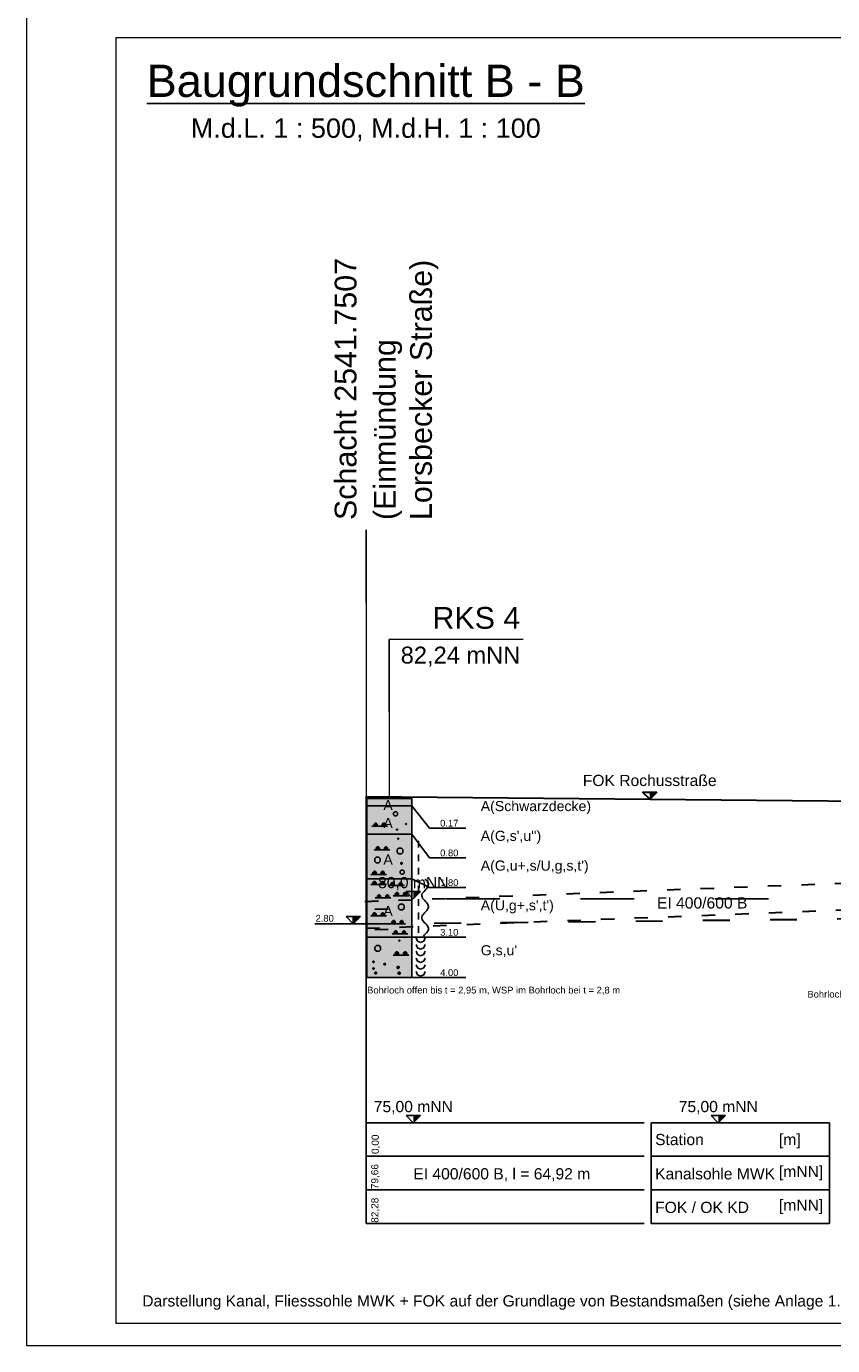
# Model space of a CAD drawing. Header units: millimetres. Extents: x 2530.5 to 2627.5, y 2295.3 to 2354.7.
# Tile 1 of 14: x 2530.5 to 2548.5, y 2295.3 to 2324.7. Entities that reach past the tile are written whole.
import ezdxf
from ezdxf.enums import TextEntityAlignment as Align

# ---------------------------------------------------------------- set-up
doc = ezdxf.new("R2010")
doc.units = ezdxf.units.MM
for name, pattern in [('ACAD_ISO03W100', [30, 12, -18]), ('ACAD_ISO04W100', [30, 24, -3, 0, -3]), ('DURCHGEZOGEN', [0]), ('JIS_02_2.0', [3, 2, -1]), ('VONLAYER', [0])]:
    doc.linetypes.add(name, pattern=pattern)
for name, color, linetype, lineweight in [('Erkundungen', 7, 'Continuous', 15), ('GEL-NDE', 7, 'Continuous', 30), ('Legende', 7, 'Continuous', 15)]:
    doc.layers.add(name, color=color, linetype=linetype, lineweight=lineweight)
for name, color, linetype in [('GGUFUELLUNG', 7, 'DURCHGEZOGEN'), ('GGULINIE', 7, 'DURCHGEZOGEN'), ('GGUTEXT', 7, 'DURCHGEZOGEN'), ('MW-KANAL-BESTAND_Längsschnitt_1', 213, 'Continuous'), ('MW-KANAL-PLANUNG_Längsschnitt_0', 6, 'JIS_02_2.0'), ('P_LS_Textblock_TXT1', 7, 'ACAD_ISO04W100'), ('rahmen', 7, 'Continuous'), ('WEISSERHINTERGRUND', 254, 'DURCHGEZOGEN')]:
    doc.layers.add(name, color=color, linetype=linetype)
doc.layers.add('Hilfe', color=4, linetype='Continuous', lineweight=9, plot=False)
doc.styles.add('ARIAL', font='arial.ttf')
doc.styles.get("Standard").update_dxf_attribs({"font": 'arial.ttf'})
doc.styles.add('Stil2', font='arial.ttf')

msp = doc.modelspace()

# ---------------------------------------------------------------- linework, layer by layer
at = {"linetype": 'VONLAYER'}
for p, q in [((2538.069, 2313.463), (2538.069, 2311.843)), ((2538.589, 2309.402), (2538.589, 2311.022))]:
    msp.add_line(p, q, dxfattribs=at)
at = {"layer": 'Erkundungen', "linetype": 'Continuous', "ltscale": 15}
msp.add_line((2541.575, 2311.022), (2538.589, 2311.022), dxfattribs=at)
at = {"layer": 'Erkundungen', "linetype": 'Continuous', "lineweight": 30, "ltscale": 15}
msp.add_line((2538.069, 2307.511), (2551.053, 2307.391), dxfattribs=at)
at = {"layer": 'GEL-NDE', "linetype": 'ACAD_ISO03W100', "ltscale": 0.05}
for p, q in [((2544.403, 2307.452), (2544.243, 2307.612)), ((2544.243, 2307.612), (2544.563, 2307.612)), ((2544.563, 2307.612), (2544.403, 2307.452))]:
    msp.add_line(p, q, dxfattribs=at)
at = {"layer": 'GEL-NDE', "color": 6, "linetype": 'ACAD_ISO03W100', "ltscale": 0.025}
for p, q in [((2538.046, 2305.17), (2551.03, 2305.67)), ((2538.069, 2304.571), (2551.053, 2305.071))]:
    msp.add_line(p, q, dxfattribs=at)
at = {"layer": 'GEL-NDE', "color": 5, "linetype": 'ACAD_ISO03W100', "ltscale": 0.05}
msp.add_line((2538.09, 2304.672), (2598.083, 2305.292), dxfattribs=at)
at = {"layer": 'GEL-NDE', "linetype": 'ACAD_ISO03W100', "ltscale": 0.05}
msp.add_solid([(2544.403, 2307.452), (2544.403, 2307.612), (2544.563, 2307.612)], dxfattribs=at)
at = {"layer": 'GGUFUELLUNG', "color": 51}
msp.add_solid([(2538.09, 2304.372), (2538.09, 2303.473), (2539.089, 2304.372), (2539.089, 2303.473)], dxfattribs=at)
at = {"layer": 'GGULINIE', "linetype": 'DURCHGEZOGEN'}
for points in [[(2538.09, 2307.471), (2539.089, 2307.471)], [(2538.09, 2303.473), (2538.09, 2307.471)], [(2539.089, 2307.471), (2539.089, 2303.473)], [(2538.09, 2307.302), (2539.089, 2307.302)], [(2538.681, 2307.15), (2538.704, 2307.173)], [(2538.681, 2307.15), (2538.681, 2307.15)], [(2538.681, 2307.105), (2538.681, 2307.15)], [(2538.704, 2307.173), (2538.75, 2307.173)], [(2538.75, 2307.173), (2538.773, 2307.15)], [(2538.773, 2307.15), (2538.773, 2307.105)], [(2539.089, 2307.302), (2539.489, 2306.807)], [(2538.179, 2306.853), (2538.179, 2306.853)], [(2538.55, 2306.853), (2538.202, 2306.853)], [(2538.273, 2306.921), (2538.248, 2306.899)], [(2538.248, 2306.899), (2538.248, 2306.876)], [(2538.319, 2306.899), (2538.248, 2306.899)], [(2538.248, 2306.876), (2538.273, 2306.853)], [(2538.319, 2306.876), (2538.248, 2306.876)], [(2538.296, 2306.921), (2538.273, 2306.921)], [(2538.273, 2306.853), (2538.273, 2306.921)], [(2538.273, 2306.853), (2538.273, 2306.853)], [(2538.273, 2306.853), (2538.273, 2306.853)], [(2538.319, 2306.899), (2538.296, 2306.921)], [(2538.296, 2306.853), (2538.296, 2306.921)], [(2538.296, 2306.853), (2538.319, 2306.876)], [(2538.319, 2306.876), (2538.319, 2306.899)], [(2538.456, 2306.921), (2538.433, 2306.899)], [(2538.433, 2306.899), (2538.433, 2306.876)], [(2538.502, 2306.899), (2538.433, 2306.899)], [(2538.433, 2306.876), (2538.456, 2306.853)], [(2538.502, 2306.876), (2538.433, 2306.876)], [(2538.479, 2306.921), (2538.456, 2306.921)], [(2538.456, 2306.853), (2538.456, 2306.921)], [(2538.502, 2306.899), (2538.479, 2306.921)], [(2538.479, 2306.853), (2538.479, 2306.921)], [(2538.479, 2306.853), (2538.502, 2306.876)], [(2538.502, 2306.876), (2538.502, 2306.899)], [(2538.525, 2306.853), (2538.525, 2306.853)], [(2538.704, 2307.082), (2538.681, 2307.105)], [(2538.75, 2307.082), (2538.704, 2307.082)], [(2538.773, 2307.105), (2538.75, 2307.082)], [(2538.952, 2306.907), (2538.956, 2306.911)], [(2538.952, 2306.907), (2538.952, 2306.907)], [(2538.952, 2306.894), (2538.952, 2306.907)], [(2538.972, 2306.894), (2538.952, 2306.907)], [(2538.952, 2306.894), (2538.972, 2306.907)], [(2538.972, 2306.907), (2538.952, 2306.907)], [(2538.972, 2306.901), (2538.952, 2306.901)], [(2538.956, 2306.89), (2538.952, 2306.894)], [(2538.972, 2306.894), (2538.952, 2306.894)], [(2538.956, 2306.911), (2538.966, 2306.911)], [(2538.966, 2306.89), (2538.956, 2306.911)], [(2538.956, 2306.89), (2538.966, 2306.911)], [(2538.956, 2306.89), (2538.956, 2306.911)], [(2538.966, 2306.89), (2538.956, 2306.89)], [(2538.962, 2306.89), (2538.962, 2306.911)], [(2538.966, 2306.911), (2538.972, 2306.907)], [(2538.966, 2306.89), (2538.966, 2306.911)], [(2538.972, 2306.894), (2538.966, 2306.89)], [(2538.972, 2306.907), (2538.972, 2306.894)], [(2538.09, 2306.672), (2539.089, 2306.672)], [(2538.752, 2306.782), (2538.756, 2306.786)], [(2538.752, 2306.782), (2538.752, 2306.782)], [(2538.752, 2306.77), (2538.752, 2306.782)], [(2538.773, 2306.77), (2538.752, 2306.782)], [(2538.752, 2306.77), (2538.773, 2306.782)], [(2538.773, 2306.782), (2538.752, 2306.782)], [(2538.773, 2306.776), (2538.752, 2306.776)], [(2538.756, 2306.765), (2538.752, 2306.77)], [(2538.773, 2306.77), (2538.752, 2306.77)], [(2538.756, 2306.786), (2538.766, 2306.786)], [(2538.766, 2306.765), (2538.756, 2306.786)], [(2538.756, 2306.765), (2538.766, 2306.786)], [(2538.756, 2306.765), (2538.756, 2306.786)], [(2538.766, 2306.765), (2538.756, 2306.765)], [(2538.762, 2306.765), (2538.762, 2306.786)], [(2538.766, 2306.786), (2538.773, 2306.782)], [(2538.766, 2306.765), (2538.766, 2306.786)], [(2538.773, 2306.77), (2538.766, 2306.765)], [(2538.773, 2306.782), (2538.773, 2306.77)], [(2538.777, 2306.578), (2538.781, 2306.582)], [(2538.777, 2306.578), (2538.777, 2306.578)], [(2538.777, 2306.566), (2538.777, 2306.578)], [(2538.798, 2306.566), (2538.777, 2306.578)], [(2538.777, 2306.566), (2538.798, 2306.578)], [(2538.798, 2306.578), (2538.777, 2306.578)], [(2538.798, 2306.572), (2538.777, 2306.572)], [(2538.781, 2306.561), (2538.777, 2306.566)], [(2538.798, 2306.566), (2538.777, 2306.566)], [(2538.781, 2306.582), (2538.791, 2306.582)], [(2538.791, 2306.561), (2538.781, 2306.582)], [(2538.781, 2306.561), (2538.791, 2306.582)], [(2538.781, 2306.561), (2538.781, 2306.582)], [(2538.791, 2306.561), (2538.781, 2306.561)], [(2538.787, 2306.561), (2538.787, 2306.582)], [(2538.791, 2306.582), (2538.798, 2306.578)], [(2538.791, 2306.561), (2538.791, 2306.582)], [(2538.798, 2306.566), (2538.791, 2306.561)], [(2538.798, 2306.578), (2538.798, 2306.566)], [(2539.089, 2306.672), (2539.489, 2306.143)], [(2539.489, 2306.807), (2540.3, 2306.807)], [(2538.229, 2306.324), (2538.229, 2306.324)], [(2538.6, 2306.324), (2538.252, 2306.324)], [(2538.323, 2306.393), (2538.298, 2306.37)], [(2538.298, 2306.37), (2538.298, 2306.347)], [(2538.369, 2306.37), (2538.298, 2306.37)], [(2538.298, 2306.347), (2538.323, 2306.324)], [(2538.369, 2306.347), (2538.298, 2306.347)], [(2538.346, 2306.393), (2538.323, 2306.393)], [(2538.323, 2306.324), (2538.323, 2306.393)], [(2538.323, 2306.324), (2538.323, 2306.324)], [(2538.323, 2306.324), (2538.323, 2306.324)], [(2538.369, 2306.37), (2538.346, 2306.393)], [(2538.346, 2306.324), (2538.346, 2306.393)], [(2538.346, 2306.324), (2538.369, 2306.347)], [(2538.369, 2306.347), (2538.369, 2306.37)], [(2538.506, 2306.393), (2538.483, 2306.37)], [(2538.483, 2306.37), (2538.483, 2306.347)], [(2538.552, 2306.37), (2538.483, 2306.37)], [(2538.483, 2306.347), (2538.506, 2306.324)], [(2538.552, 2306.347), (2538.483, 2306.347)], [(2538.529, 2306.393), (2538.506, 2306.393)], [(2538.506, 2306.324), (2538.506, 2306.393)], [(2538.552, 2306.37), (2538.529, 2306.393)], [(2538.529, 2306.324), (2538.529, 2306.393)], [(2538.529, 2306.324), (2538.552, 2306.347)], [(2538.552, 2306.347), (2538.552, 2306.37)], [(2538.575, 2306.324), (2538.575, 2306.324)], [(2538.8, 2306.359), (2538.768, 2306.328)], [(2538.768, 2306.328), (2538.768, 2306.266)], [(2538.768, 2306.266), (2538.768, 2306.266)], [(2538.768, 2306.266), (2538.8, 2306.235)], [(2538.862, 2306.359), (2538.8, 2306.359)], [(2538.8, 2306.235), (2538.862, 2306.235)], [(2538.831, 2306.297), (2538.831, 2306.297)], [(2538.893, 2306.328), (2538.862, 2306.359)], [(2538.862, 2306.235), (2538.893, 2306.266)], [(2538.893, 2306.266), (2538.893, 2306.328)], [(2539.239, 2306.522), (2539.239, 2306.372)], [(2538.263, 2306.128), (2538.294, 2306.16)], [(2538.263, 2306.128), (2538.263, 2306.128)], [(2538.263, 2306.066), (2538.263, 2306.128)], [(2538.294, 2306.035), (2538.263, 2306.066)], [(2538.294, 2306.16), (2538.354, 2306.16)], [(2538.354, 2306.035), (2538.294, 2306.035)], [(2538.354, 2306.16), (2538.386, 2306.128)], [(2538.386, 2306.066), (2538.354, 2306.035)], [(2538.386, 2306.128), (2538.386, 2306.066)], [(2538.843, 2306.031), (2538.852, 2306.039)], [(2538.843, 2306.031), (2538.843, 2306.031)], [(2538.843, 2306.014), (2538.843, 2306.031)], [(2538.877, 2306.014), (2538.843, 2306.031)], [(2538.843, 2306.014), (2538.877, 2306.031)], [(2538.877, 2306.031), (2538.843, 2306.031)], [(2538.877, 2306.022), (2538.843, 2306.022)], [(2538.852, 2306.006), (2538.843, 2306.014)], [(2538.877, 2306.014), (2538.843, 2306.014)], [(2538.852, 2306.039), (2538.868, 2306.039)], [(2538.868, 2306.006), (2538.852, 2306.039)], [(2538.852, 2306.006), (2538.868, 2306.039)], [(2538.852, 2306.006), (2538.852, 2306.039)], [(2538.868, 2306.006), (2538.852, 2306.006)], [(2538.86, 2306.006), (2538.86, 2306.039)], [(2538.868, 2306.039), (2538.877, 2306.031)], [(2538.868, 2306.006), (2538.868, 2306.039)], [(2538.877, 2306.014), (2538.868, 2306.006)], [(2538.877, 2306.031), (2538.877, 2306.014)], [(2539.239, 2306.222), (2539.239, 2306.072)], [(2539.489, 2306.143), (2540.3, 2306.143)], [(2538.09, 2305.673), (2539.089, 2305.673)], [(2538.154, 2305.775), (2538.154, 2305.775)], [(2538.525, 2305.775), (2538.177, 2305.775)], [(2538.248, 2305.843), (2538.223, 2305.82)], [(2538.223, 2305.82), (2538.223, 2305.798)], [(2538.294, 2305.82), (2538.223, 2305.82)], [(2538.223, 2305.798), (2538.248, 2305.775)], [(2538.294, 2305.798), (2538.223, 2305.798)], [(2538.271, 2305.843), (2538.248, 2305.843)], [(2538.248, 2305.775), (2538.248, 2305.843)], [(2538.248, 2305.775), (2538.248, 2305.775)], [(2538.248, 2305.775), (2538.248, 2305.775)], [(2538.294, 2305.82), (2538.271, 2305.843)], [(2538.271, 2305.775), (2538.271, 2305.843)], [(2538.271, 2305.775), (2538.294, 2305.798)], [(2538.294, 2305.798), (2538.294, 2305.82)], [(2538.431, 2305.843), (2538.408, 2305.82)], [(2538.408, 2305.82), (2538.408, 2305.798)], [(2538.477, 2305.82), (2538.408, 2305.82)], [(2538.408, 2305.798), (2538.431, 2305.775)], [(2538.477, 2305.798), (2538.408, 2305.798)], [(2538.454, 2305.843), (2538.431, 2305.843)], [(2538.431, 2305.775), (2538.431, 2305.843)], [(2538.477, 2305.82), (2538.454, 2305.843)], [(2538.454, 2305.775), (2538.454, 2305.843)], [(2538.454, 2305.775), (2538.477, 2305.798)], [(2538.477, 2305.798), (2538.477, 2305.82)], [(2538.5, 2305.775), (2538.5, 2305.775)], [(2538.831, 2305.845), (2538.854, 2305.868)], [(2538.831, 2305.845), (2538.831, 2305.845)], [(2538.831, 2305.8), (2538.831, 2305.845)], [(2538.854, 2305.777), (2538.831, 2305.8)], [(2538.854, 2305.868), (2538.9, 2305.868)], [(2538.9, 2305.777), (2538.854, 2305.777)], [(2538.9, 2305.868), (2538.923, 2305.845)], [(2538.923, 2305.8), (2538.9, 2305.777)], [(2538.923, 2305.845), (2538.923, 2305.8)], [(2539.089, 2305.673), (2539.489, 2305.479)], [(2539.239, 2305.922), (2539.239, 2305.773)], [(2539.389, 2305.673), (2539.389, 2305.673)], [(2539.389, 2305.673), (2539.414, 2305.648)], [(2539.414, 2305.648), (2539.435, 2305.621)], [(2538.154, 2305.548), (2538.154, 2305.548)], [(2538.525, 2305.548), (2538.177, 2305.548)], [(2538.248, 2305.616), (2538.223, 2305.594)], [(2538.223, 2305.594), (2538.223, 2305.571)], [(2538.294, 2305.594), (2538.223, 2305.594)], [(2538.223, 2305.571), (2538.248, 2305.548)], [(2538.294, 2305.571), (2538.223, 2305.571)], [(2538.271, 2305.616), (2538.248, 2305.616)], [(2538.248, 2305.548), (2538.248, 2305.616)], [(2538.248, 2305.548), (2538.248, 2305.548)], [(2538.248, 2305.548), (2538.248, 2305.548)], [(2538.294, 2305.594), (2538.271, 2305.616)], [(2538.271, 2305.548), (2538.271, 2305.616)], [(2538.271, 2305.548), (2538.294, 2305.571)], [(2538.294, 2305.571), (2538.294, 2305.594)], [(2538.431, 2305.616), (2538.408, 2305.594)], [(2538.408, 2305.594), (2538.408, 2305.571)], [(2538.477, 2305.594), (2538.408, 2305.594)], [(2538.408, 2305.571), (2538.431, 2305.548)], [(2538.477, 2305.571), (2538.408, 2305.571)], [(2538.454, 2305.616), (2538.431, 2305.616)], [(2538.431, 2305.548), (2538.431, 2305.616)], [(2538.477, 2305.594), (2538.454, 2305.616)], [(2538.454, 2305.548), (2538.454, 2305.616)], [(2538.454, 2305.548), (2538.477, 2305.571)], [(2538.477, 2305.571), (2538.477, 2305.594)], [(2538.5, 2305.548), (2538.5, 2305.548)], [(2538.554, 2305.523), (2538.554, 2305.523)], [(2538.925, 2305.523), (2538.577, 2305.523)], [(2538.648, 2305.591), (2538.623, 2305.569)], [(2538.623, 2305.569), (2538.623, 2305.546)], [(2538.694, 2305.569), (2538.623, 2305.569)], [(2538.623, 2305.546), (2538.648, 2305.523)], [(2538.694, 2305.546), (2538.623, 2305.546)], [(2538.671, 2305.591), (2538.648, 2305.591)], [(2538.648, 2305.523), (2538.648, 2305.591)], [(2538.648, 2305.523), (2538.648, 2305.523)], [(2538.648, 2305.523), (2538.648, 2305.523)], [(2538.694, 2305.569), (2538.671, 2305.591)], [(2538.671, 2305.523), (2538.671, 2305.591)], [(2538.671, 2305.523), (2538.694, 2305.546)], [(2538.694, 2305.546), (2538.694, 2305.569)], [(2538.748, 2305.367), (2538.723, 2305.344)], [(2538.771, 2305.367), (2538.748, 2305.367)], [(2538.748, 2305.298), (2538.748, 2305.367)], [(2538.793, 2305.344), (2538.771, 2305.367)], [(2538.771, 2305.298), (2538.771, 2305.367)], [(2538.831, 2305.591), (2538.808, 2305.569)], [(2538.808, 2305.569), (2538.808, 2305.546)], [(2538.877, 2305.569), (2538.808, 2305.569)], [(2538.808, 2305.546), (2538.831, 2305.523)], [(2538.877, 2305.546), (2538.808, 2305.546)], [(2538.854, 2305.591), (2538.831, 2305.591)], [(2538.831, 2305.523), (2538.831, 2305.591)], [(2538.877, 2305.569), (2538.854, 2305.591)], [(2538.854, 2305.523), (2538.854, 2305.591)], [(2538.854, 2305.523), (2538.877, 2305.546)], [(2538.877, 2305.546), (2538.877, 2305.569)], [(2538.9, 2305.523), (2538.9, 2305.523)], [(2538.931, 2305.367), (2538.908, 2305.344)], [(2538.954, 2305.367), (2538.931, 2305.367)], [(2538.931, 2305.298), (2538.931, 2305.367)], [(2538.977, 2305.344), (2538.954, 2305.367)], [(2538.954, 2305.298), (2538.954, 2305.367)], [(2539.239, 2305.521), (2539.239, 2305.371)], [(2539.343, 2305.371), (2539.326, 2305.346)], [(2539.364, 2305.396), (2539.343, 2305.371)], [(2539.387, 2305.421), (2539.364, 2305.396)], [(2539.41, 2305.446), (2539.387, 2305.421)], [(2539.432, 2305.471), (2539.41, 2305.446)], [(2539.449, 2305.496), (2539.432, 2305.471)], [(2539.435, 2305.621), (2539.451, 2305.596)], [(2539.459, 2305.521), (2539.449, 2305.496)], [(2539.451, 2305.596), (2539.462, 2305.571)], [(2539.464, 2305.546), (2539.459, 2305.521)], [(2539.462, 2305.571), (2539.464, 2305.546)], [(2539.489, 2305.479), (2540.3, 2305.479)], [(2538.254, 2305.248), (2538.254, 2305.248)], [(2538.625, 2305.248), (2538.277, 2305.248)], [(2538.348, 2305.317), (2538.323, 2305.294)], [(2538.323, 2305.294), (2538.323, 2305.271)], [(2538.394, 2305.294), (2538.323, 2305.294)], [(2538.323, 2305.271), (2538.348, 2305.248)], [(2538.394, 2305.271), (2538.323, 2305.271)], [(2538.371, 2305.317), (2538.348, 2305.317)], [(2538.348, 2305.248), (2538.348, 2305.317)], [(2538.348, 2305.248), (2538.348, 2305.248)], [(2538.348, 2305.248), (2538.348, 2305.248)], [(2538.394, 2305.294), (2538.371, 2305.317)], [(2538.371, 2305.248), (2538.371, 2305.317)], [(2538.371, 2305.248), (2538.394, 2305.271)], [(2538.394, 2305.271), (2538.394, 2305.294)], [(2538.531, 2305.317), (2538.508, 2305.294)], [(2538.508, 2305.294), (2538.508, 2305.271)], [(2538.577, 2305.294), (2538.508, 2305.294)], [(2538.508, 2305.271), (2538.531, 2305.248)], [(2538.577, 2305.271), (2538.508, 2305.271)], [(2538.554, 2305.317), (2538.531, 2305.317)], [(2538.531, 2305.248), (2538.531, 2305.317)], [(2538.577, 2305.294), (2538.554, 2305.317)], [(2538.554, 2305.248), (2538.554, 2305.317)], [(2538.554, 2305.248), (2538.577, 2305.271)], [(2538.577, 2305.271), (2538.577, 2305.294)], [(2538.6, 2305.248), (2538.6, 2305.248)], [(2538.654, 2305.298), (2538.654, 2305.298)], [(2539.024, 2305.298), (2538.677, 2305.298)], [(2538.723, 2305.344), (2538.723, 2305.321)], [(2538.793, 2305.344), (2538.723, 2305.344)], [(2538.723, 2305.321), (2538.748, 2305.298)], [(2538.793, 2305.321), (2538.723, 2305.321)], [(2538.748, 2305.298), (2538.748, 2305.298)], [(2538.748, 2305.298), (2538.748, 2305.298)], [(2538.771, 2305.298), (2538.793, 2305.321)], [(2538.793, 2305.321), (2538.793, 2305.344)], [(2538.825, 2305.109), (2538.793, 2305.077)], [(2538.793, 2305.077), (2538.793, 2305.015)], [(2538.887, 2305.109), (2538.825, 2305.109)], [(2538.918, 2305.077), (2538.887, 2305.109)], [(2538.908, 2305.344), (2538.908, 2305.321)], [(2538.977, 2305.344), (2538.908, 2305.344)], [(2538.908, 2305.321), (2538.931, 2305.298)], [(2538.977, 2305.321), (2538.908, 2305.321)], [(2538.918, 2305.015), (2538.918, 2305.077)], [(2538.954, 2305.298), (2538.977, 2305.321)], [(2538.977, 2305.321), (2538.977, 2305.344)], [(2539, 2305.298), (2539, 2305.298)], [(2539.239, 2305.221), (2539.239, 2305.071)], [(2539.316, 2305.321), (2539.314, 2305.296)], [(2539.314, 2305.296), (2539.32, 2305.271)], [(2539.326, 2305.346), (2539.316, 2305.321)], [(2539.32, 2305.271), (2539.333, 2305.246)], [(2539.333, 2305.246), (2539.349, 2305.221)], [(2539.349, 2305.221), (2539.372, 2305.196)], [(2539.372, 2305.196), (2539.395, 2305.171)], [(2539.395, 2305.171), (2539.418, 2305.146)], [(2539.418, 2305.146), (2539.439, 2305.121)], [(2539.439, 2305.121), (2539.453, 2305.096)], [(2539.453, 2305.096), (2539.464, 2305.071)], [(2539.464, 2305.071), (2539.464, 2305.046)], [(2538.154, 2304.848), (2538.154, 2304.848)], [(2538.525, 2304.848), (2538.177, 2304.848)], [(2538.248, 2304.917), (2538.223, 2304.894)], [(2538.223, 2304.894), (2538.223, 2304.871)], [(2538.294, 2304.894), (2538.223, 2304.894)], [(2538.223, 2304.871), (2538.248, 2304.848)], [(2538.294, 2304.871), (2538.223, 2304.871)], [(2538.271, 2304.917), (2538.248, 2304.917)], [(2538.248, 2304.848), (2538.248, 2304.917)], [(2538.248, 2304.848), (2538.248, 2304.848)], [(2538.248, 2304.848), (2538.248, 2304.848)], [(2538.265, 2304.996), (2538.565, 2304.996)], [(2538.294, 2304.894), (2538.271, 2304.917)], [(2538.271, 2304.848), (2538.271, 2304.917)], [(2538.271, 2304.848), (2538.294, 2304.871)], [(2538.294, 2304.871), (2538.294, 2304.894)], [(2538.431, 2304.917), (2538.408, 2304.894)], [(2538.408, 2304.894), (2538.408, 2304.871)], [(2538.477, 2304.894), (2538.408, 2304.894)], [(2538.408, 2304.871), (2538.431, 2304.848)], [(2538.477, 2304.871), (2538.408, 2304.871)], [(2538.454, 2304.917), (2538.431, 2304.917)], [(2538.431, 2304.848), (2538.431, 2304.917)], [(2538.477, 2304.894), (2538.454, 2304.917)], [(2538.454, 2304.848), (2538.454, 2304.917)], [(2538.454, 2304.848), (2538.477, 2304.871)], [(2538.477, 2304.871), (2538.477, 2304.894)], [(2538.5, 2304.848), (2538.5, 2304.848)], [(2538.793, 2305.015), (2538.793, 2305.015)], [(2538.793, 2305.015), (2538.825, 2304.984)], [(2538.825, 2304.984), (2538.887, 2304.984)], [(2538.856, 2305.046), (2538.856, 2305.046)], [(2538.887, 2304.984), (2538.918, 2305.015)], [(2539.239, 2304.921), (2539.239, 2304.771)], [(2539.324, 2304.846), (2539.316, 2304.821)], [(2539.316, 2304.821), (2539.316, 2304.796)], [(2539.316, 2304.796), (2539.322, 2304.771)], [(2539.322, 2304.771), (2539.337, 2304.746)], [(2539.337, 2304.871), (2539.324, 2304.846)], [(2539.358, 2304.896), (2539.337, 2304.871)], [(2539.38, 2304.921), (2539.358, 2304.896)], [(2539.403, 2304.946), (2539.38, 2304.921)], [(2539.426, 2304.971), (2539.403, 2304.946)], [(2539.445, 2304.996), (2539.426, 2304.971)], [(2539.457, 2305.021), (2539.445, 2304.996)], [(2539.464, 2305.046), (2539.457, 2305.021)], [(2538.265, 2304.547), (2538.565, 2304.547)], [(2538.579, 2304.674), (2538.579, 2304.674)], [(2538.95, 2304.674), (2538.602, 2304.674)], [(2538.673, 2304.742), (2538.648, 2304.719)], [(2538.648, 2304.719), (2538.648, 2304.696)], [(2538.719, 2304.719), (2538.648, 2304.719)], [(2538.648, 2304.696), (2538.673, 2304.674)], [(2538.719, 2304.696), (2538.648, 2304.696)], [(2538.696, 2304.742), (2538.673, 2304.742)], [(2538.673, 2304.674), (2538.673, 2304.742)], [(2538.673, 2304.674), (2538.673, 2304.674)], [(2538.673, 2304.674), (2538.673, 2304.674)], [(2538.719, 2304.719), (2538.696, 2304.742)], [(2538.696, 2304.674), (2538.696, 2304.742)], [(2538.696, 2304.674), (2538.719, 2304.696)], [(2538.723, 2304.517), (2538.698, 2304.495)], [(2538.698, 2304.495), (2538.698, 2304.472)], [(2538.768, 2304.495), (2538.698, 2304.495)], [(2538.698, 2304.472), (2538.723, 2304.449)], [(2538.768, 2304.472), (2538.698, 2304.472)], [(2538.719, 2304.696), (2538.719, 2304.719)], [(2538.746, 2304.517), (2538.723, 2304.517)], [(2538.723, 2304.449), (2538.723, 2304.517)], [(2538.768, 2304.495), (2538.746, 2304.517)], [(2538.746, 2304.449), (2538.746, 2304.517)], [(2538.746, 2304.449), (2538.768, 2304.472)], [(2538.768, 2304.472), (2538.768, 2304.495)], [(2538.856, 2304.742), (2538.833, 2304.719)], [(2538.833, 2304.719), (2538.833, 2304.696)], [(2538.902, 2304.719), (2538.833, 2304.719)], [(2538.833, 2304.696), (2538.856, 2304.674)], [(2538.902, 2304.696), (2538.833, 2304.696)], [(2538.879, 2304.742), (2538.856, 2304.742)], [(2538.856, 2304.674), (2538.856, 2304.742)], [(2538.902, 2304.719), (2538.879, 2304.742)], [(2538.879, 2304.674), (2538.879, 2304.742)], [(2538.879, 2304.674), (2538.902, 2304.696)], [(2538.906, 2304.517), (2538.883, 2304.495)], [(2538.883, 2304.495), (2538.883, 2304.472)], [(2538.952, 2304.495), (2538.883, 2304.495)], [(2538.883, 2304.472), (2538.906, 2304.449)], [(2538.952, 2304.472), (2538.883, 2304.472)], [(2538.902, 2304.696), (2538.902, 2304.719)], [(2538.929, 2304.517), (2538.906, 2304.517)], [(2538.906, 2304.449), (2538.906, 2304.517)], [(2538.925, 2304.674), (2538.925, 2304.674)], [(2538.952, 2304.495), (2538.929, 2304.517)], [(2538.929, 2304.449), (2538.929, 2304.517)], [(2538.929, 2304.449), (2538.952, 2304.472)], [(2538.952, 2304.472), (2538.952, 2304.495)], [(2539.239, 2304.622), (2539.239, 2304.472)], [(2539.337, 2304.746), (2539.355, 2304.721)], [(2539.355, 2304.721), (2539.378, 2304.696)], [(2539.378, 2304.696), (2539.401, 2304.672)], [(2539.42, 2304.472), (2539.397, 2304.447)], [(2539.401, 2304.672), (2539.424, 2304.647)], [(2539.441, 2304.497), (2539.42, 2304.472)], [(2539.424, 2304.647), (2539.443, 2304.622)], [(2539.455, 2304.522), (2539.441, 2304.497)], [(2539.443, 2304.622), (2539.457, 2304.597)], [(2539.464, 2304.547), (2539.455, 2304.522)], [(2539.457, 2304.597), (2539.464, 2304.572)], [(2539.464, 2304.572), (2539.464, 2304.547)], [(2538.09, 2304.372), (2539.089, 2304.372)], [(2538.3, 2304.184), (2538.269, 2304.153)], [(2538.363, 2304.184), (2538.3, 2304.184)], [(2538.394, 2304.153), (2538.363, 2304.184)], [(2538.629, 2304.449), (2538.629, 2304.449)], [(2539, 2304.449), (2538.652, 2304.449)], [(2538.723, 2304.449), (2538.723, 2304.449)], [(2538.723, 2304.449), (2538.723, 2304.449)], [(2538.802, 2304.303), (2538.806, 2304.307)], [(2538.802, 2304.303), (2538.802, 2304.303)], [(2538.802, 2304.291), (2538.802, 2304.303)], [(2538.823, 2304.291), (2538.802, 2304.303)], [(2538.802, 2304.291), (2538.823, 2304.303)], [(2538.823, 2304.303), (2538.802, 2304.303)], [(2538.823, 2304.297), (2538.802, 2304.297)], [(2538.806, 2304.286), (2538.802, 2304.291)], [(2538.823, 2304.291), (2538.802, 2304.291)], [(2538.806, 2304.307), (2538.816, 2304.307)], [(2538.816, 2304.286), (2538.806, 2304.307)], [(2538.806, 2304.286), (2538.816, 2304.307)], [(2538.806, 2304.286), (2538.806, 2304.307)], [(2538.816, 2304.286), (2538.806, 2304.286)], [(2538.812, 2304.286), (2538.812, 2304.307)], [(2538.816, 2304.307), (2538.823, 2304.303)], [(2538.816, 2304.286), (2538.816, 2304.307)], [(2538.823, 2304.291), (2538.816, 2304.286)], [(2538.823, 2304.303), (2538.823, 2304.291)], [(2538.975, 2304.449), (2538.975, 2304.449)], [(2539.089, 2304.372), (2539.489, 2304.372)], [(2539.218, 2304.286), (2539.189, 2304.357)], [(2539.218, 2304.137), (2539.189, 2304.207)], [(2539.289, 2304.257), (2539.218, 2304.286)], [(2539.36, 2304.286), (2539.289, 2304.257)], [(2539.374, 2304.422), (2539.351, 2304.397)], [(2539.389, 2304.357), (2539.36, 2304.286)], [(2539.389, 2304.207), (2539.36, 2304.137)], [(2539.397, 2304.447), (2539.374, 2304.422)], [(2539.489, 2304.372), (2540.3, 2304.372)], [(2538.269, 2304.153), (2538.269, 2304.091)], [(2538.269, 2304.091), (2538.269, 2304.091)], [(2538.269, 2304.091), (2538.3, 2304.06)], [(2538.3, 2304.06), (2538.363, 2304.06)], [(2538.331, 2304.122), (2538.331, 2304.122)], [(2538.363, 2304.06), (2538.394, 2304.091)], [(2538.394, 2304.091), (2538.394, 2304.153)], [(2538.654, 2303.974), (2538.654, 2303.974)], [(2539.024, 2303.974), (2538.677, 2303.974)], [(2538.748, 2304.043), (2538.723, 2304.02)], [(2538.723, 2304.02), (2538.723, 2303.997)], [(2538.793, 2304.02), (2538.723, 2304.02)], [(2538.723, 2303.997), (2538.748, 2303.974)], [(2538.793, 2303.997), (2538.723, 2303.997)], [(2538.771, 2304.043), (2538.748, 2304.043)], [(2538.748, 2303.974), (2538.748, 2304.043)], [(2538.748, 2303.974), (2538.748, 2303.974)], [(2538.748, 2303.974), (2538.748, 2303.974)], [(2538.793, 2304.02), (2538.771, 2304.043)], [(2538.771, 2303.974), (2538.771, 2304.043)], [(2538.771, 2303.974), (2538.793, 2303.997)], [(2538.793, 2303.997), (2538.793, 2304.02)], [(2538.931, 2304.043), (2538.908, 2304.02)], [(2538.908, 2304.02), (2538.908, 2303.997)], [(2538.977, 2304.02), (2538.908, 2304.02)], [(2538.908, 2303.997), (2538.931, 2303.974)], [(2538.977, 2303.997), (2538.908, 2303.997)], [(2538.954, 2304.043), (2538.931, 2304.043)], [(2538.931, 2303.974), (2538.931, 2304.043)], [(2538.977, 2304.02), (2538.954, 2304.043)], [(2538.954, 2303.974), (2538.954, 2304.043)], [(2538.954, 2303.974), (2538.977, 2303.997)], [(2538.977, 2303.997), (2538.977, 2304.02)], [(2539, 2303.974), (2539, 2303.974)], [(2539.218, 2303.987), (2539.189, 2304.058)], [(2539.218, 2303.837), (2539.189, 2303.908)], [(2539.289, 2304.107), (2539.218, 2304.137)], [(2539.289, 2303.958), (2539.218, 2303.987)], [(2539.36, 2304.137), (2539.289, 2304.107)], [(2539.36, 2303.987), (2539.289, 2303.958)], [(2539.389, 2304.058), (2539.36, 2303.987)], [(2539.389, 2303.908), (2539.36, 2303.837)], [(2538.219, 2303.831), (2538.227, 2303.839)], [(2538.219, 2303.831), (2538.219, 2303.831)], [(2538.219, 2303.814), (2538.219, 2303.831)], [(2538.252, 2303.814), (2538.219, 2303.831)], [(2538.219, 2303.814), (2538.252, 2303.831)], [(2538.252, 2303.831), (2538.219, 2303.831)], [(2538.252, 2303.822), (2538.219, 2303.822)], [(2538.227, 2303.806), (2538.219, 2303.814)], [(2538.252, 2303.814), (2538.219, 2303.814)], [(2538.219, 2303.681), (2538.227, 2303.689)], [(2538.219, 2303.681), (2538.219, 2303.681)], [(2538.219, 2303.664), (2538.219, 2303.681)], [(2538.252, 2303.664), (2538.219, 2303.681)], [(2538.219, 2303.664), (2538.252, 2303.681)], [(2538.252, 2303.681), (2538.219, 2303.681)], [(2538.252, 2303.672), (2538.219, 2303.672)], [(2538.227, 2303.656), (2538.219, 2303.664)], [(2538.252, 2303.664), (2538.219, 2303.664)], [(2538.227, 2303.839), (2538.244, 2303.839)], [(2538.244, 2303.806), (2538.227, 2303.839)], [(2538.227, 2303.806), (2538.244, 2303.839)], [(2538.227, 2303.806), (2538.227, 2303.839)], [(2538.244, 2303.806), (2538.227, 2303.806)], [(2538.227, 2303.689), (2538.244, 2303.689)], [(2538.244, 2303.656), (2538.227, 2303.689)], [(2538.227, 2303.656), (2538.244, 2303.689)], [(2538.227, 2303.656), (2538.227, 2303.689)], [(2538.244, 2303.656), (2538.227, 2303.656)], [(2538.236, 2303.806), (2538.236, 2303.839)], [(2538.236, 2303.656), (2538.236, 2303.689)], [(2538.244, 2303.839), (2538.252, 2303.831)], [(2538.244, 2303.806), (2538.244, 2303.839)], [(2538.252, 2303.814), (2538.244, 2303.806)], [(2538.244, 2303.689), (2538.252, 2303.681)], [(2538.244, 2303.656), (2538.244, 2303.689)], [(2538.252, 2303.664), (2538.244, 2303.656)], [(2538.252, 2303.831), (2538.252, 2303.814)], [(2538.252, 2303.681), (2538.252, 2303.664)], [(2538.269, 2303.581), (2538.277, 2303.589)], [(2538.269, 2303.581), (2538.269, 2303.581)], [(2538.269, 2303.564), (2538.269, 2303.581)], [(2538.302, 2303.564), (2538.269, 2303.581)], [(2538.269, 2303.564), (2538.302, 2303.581)], [(2538.302, 2303.581), (2538.269, 2303.581)], [(2538.277, 2303.589), (2538.294, 2303.589)], [(2538.294, 2303.556), (2538.277, 2303.589)], [(2538.277, 2303.556), (2538.294, 2303.589)], [(2538.277, 2303.556), (2538.277, 2303.589)], [(2538.286, 2303.556), (2538.286, 2303.589)], [(2538.294, 2303.589), (2538.302, 2303.581)], [(2538.294, 2303.556), (2538.294, 2303.589)], [(2538.302, 2303.581), (2538.302, 2303.564)], [(2538.469, 2303.781), (2538.477, 2303.789)], [(2538.469, 2303.781), (2538.469, 2303.781)], [(2538.469, 2303.764), (2538.469, 2303.781)], [(2538.502, 2303.764), (2538.469, 2303.781)], [(2538.469, 2303.764), (2538.502, 2303.781)], [(2538.502, 2303.781), (2538.469, 2303.781)], [(2538.502, 2303.772), (2538.469, 2303.772)], [(2538.477, 2303.756), (2538.469, 2303.764)], [(2538.502, 2303.764), (2538.469, 2303.764)], [(2538.477, 2303.789), (2538.494, 2303.789)], [(2538.494, 2303.756), (2538.477, 2303.789)], [(2538.477, 2303.756), (2538.494, 2303.789)], [(2538.477, 2303.756), (2538.477, 2303.789)], [(2538.494, 2303.756), (2538.477, 2303.756)], [(2538.485, 2303.756), (2538.485, 2303.789)], [(2538.494, 2303.789), (2538.502, 2303.781)], [(2538.494, 2303.756), (2538.494, 2303.789)], [(2538.502, 2303.764), (2538.494, 2303.756)], [(2538.502, 2303.781), (2538.502, 2303.764)], [(2538.762, 2303.71), (2538.773, 2303.72)], [(2538.762, 2303.71), (2538.762, 2303.71)], [(2538.762, 2303.685), (2538.762, 2303.71)], [(2538.808, 2303.685), (2538.762, 2303.71)], [(2538.762, 2303.685), (2538.808, 2303.71)], [(2538.808, 2303.71), (2538.762, 2303.71)], [(2538.808, 2303.697), (2538.762, 2303.697)], [(2538.773, 2303.675), (2538.762, 2303.685)], [(2538.808, 2303.685), (2538.762, 2303.685)], [(2538.773, 2303.72), (2538.796, 2303.72)], [(2538.796, 2303.675), (2538.773, 2303.72)], [(2538.773, 2303.675), (2538.796, 2303.72)], [(2538.773, 2303.675), (2538.773, 2303.72)], [(2538.796, 2303.675), (2538.773, 2303.675)], [(2538.785, 2303.675), (2538.785, 2303.72)], [(2538.787, 2303.585), (2538.798, 2303.595)], [(2538.787, 2303.585), (2538.787, 2303.585)], [(2538.787, 2303.56), (2538.787, 2303.585)], [(2538.833, 2303.56), (2538.787, 2303.585)], [(2538.787, 2303.56), (2538.833, 2303.585)], [(2538.833, 2303.585), (2538.787, 2303.585)], [(2538.796, 2303.72), (2538.808, 2303.71)], [(2538.796, 2303.675), (2538.796, 2303.72)], [(2538.808, 2303.685), (2538.796, 2303.675)], [(2538.798, 2303.595), (2538.821, 2303.595)], [(2538.821, 2303.55), (2538.798, 2303.595)], [(2538.798, 2303.55), (2538.821, 2303.595)], [(2538.798, 2303.55), (2538.798, 2303.595)], [(2538.808, 2303.71), (2538.808, 2303.685)], [(2538.81, 2303.55), (2538.81, 2303.595)], [(2538.821, 2303.595), (2538.833, 2303.585)], [(2538.821, 2303.55), (2538.821, 2303.595)], [(2538.833, 2303.585), (2538.833, 2303.56)], [(2539.218, 2303.685), (2539.189, 2303.756)], [(2539.218, 2303.535), (2539.189, 2303.606)], [(2539.289, 2303.806), (2539.218, 2303.837)], [(2539.289, 2303.656), (2539.218, 2303.685)], [(2539.36, 2303.837), (2539.289, 2303.806)], [(2539.36, 2303.685), (2539.289, 2303.656)], [(2539.389, 2303.756), (2539.36, 2303.685)], [(2539.389, 2303.606), (2539.36, 2303.535)], [(2539.089, 2303.473), (2538.09, 2303.473)], [(2538.09, 2303.473), (2539.089, 2303.473)], [(2538.302, 2303.573), (2538.269, 2303.573)], [(2538.277, 2303.556), (2538.269, 2303.564)], [(2538.302, 2303.564), (2538.269, 2303.564)], [(2538.294, 2303.556), (2538.277, 2303.556)], [(2538.302, 2303.564), (2538.294, 2303.556)], [(2538.833, 2303.573), (2538.787, 2303.573)], [(2538.798, 2303.55), (2538.787, 2303.56)], [(2538.833, 2303.56), (2538.787, 2303.56)], [(2538.821, 2303.55), (2538.798, 2303.55)], [(2538.833, 2303.56), (2538.821, 2303.55)], [(2539.089, 2303.473), (2539.489, 2303.473)], [(2539.289, 2303.506), (2539.218, 2303.535)], [(2539.36, 2303.535), (2539.289, 2303.506)], [(2539.489, 2303.473), (2540.3, 2303.473)]]:
    msp.add_lwpolyline(points, dxfattribs=at)
at = {"layer": 'GGULINIE', "color": 5, "linetype": 'DURCHGEZOGEN'}
for points in [[(2537.624, 2304.832), (2537.784, 2304.672)], [(2537.944, 2304.832), (2537.624, 2304.832)], [(2537.944, 2304.832), (2537.784, 2304.672)], [(2537.784, 2304.672), (2537.784, 2304.832)], [(2537.803, 2304.832), (2537.803, 2304.692)], [(2537.824, 2304.832), (2537.824, 2304.832)], [(2537.824, 2304.711), (2537.824, 2304.832)], [(2537.844, 2304.832), (2537.844, 2304.832)], [(2537.844, 2304.732), (2537.844, 2304.832)], [(2537.863, 2304.751), (2537.863, 2304.832)], [(2537.884, 2304.771), (2537.884, 2304.832)], [(2537.905, 2304.792), (2537.905, 2304.832)], [(2537.923, 2304.811), (2537.923, 2304.832)], [(2537.582, 2304.672), (2536.926, 2304.672)], [(2537.707, 2304.672), (2537.582, 2304.672)], [(2538.09, 2304.672), (2537.707, 2304.672)]]:
    msp.add_lwpolyline(points, dxfattribs=at)
at = {"layer": 'Hilfe', "color": 4, "linetype": 'Continuous', "ltscale": 15}
for p, q in [((2538.069, 2311.843), (2538.069, 2307.511)), ((2538.589, 2309.402), (2538.589, 2307.471))]:
    msp.add_line(p, q, dxfattribs=at)
at = {"layer": 'MW-KANAL-BESTAND_Längsschnitt_1', "color": 8, "linetype": 'ACAD_ISO03W100', "ltscale": 0.1}
for p, q in [((2571.059, 2305.231), (2538.069, 2305.231)), ((2544.279, 2300.231), (2538.069, 2300.231)), ((2544.85, 2300.231), (2544.433, 2300.231)), ((2548.42, 2300.231), (2545.304, 2300.231))]:
    msp.add_line(p, q, dxfattribs=at)
at = {"layer": 'MW-KANAL-BESTAND_Längsschnitt_1', "color": 0, "linetype": 'Continuous'}
for p, q in [((2544.279, 2300.231), (2538.069, 2300.231)), ((2544.433, 2299.481), (2544.433, 2300.231)), ((2548.415, 2300.231), (2544.433, 2300.231)), ((2548.415, 2300.231), (2544.433, 2300.231)), ((2548.42, 2300.231), (2544.433, 2300.231)), ((2544.279, 2299.481), (2538.069, 2299.481)), ((2544.85, 2299.481), (2544.433, 2299.481)), ((2544.433, 2298.731), (2544.433, 2299.481)), ((2548.415, 2299.481), (2544.433, 2299.481)), ((2544.433, 2299.481), (2548.415, 2299.481)), ((2548.415, 2299.481), (2544.433, 2299.481)), ((2548.42, 2299.481), (2544.85, 2299.481)), ((2544.279, 2298.731), (2538.069, 2298.731)), ((2544.433, 2298.731), (2548.415, 2298.731)), ((2548.415, 2298.731), (2544.433, 2298.731)), ((2544.433, 2297.981), (2544.433, 2298.731)), ((2548.42, 2298.731), (2544.433, 2298.731)), ((2548.415, 2298.731), (2544.711, 2298.731)), ((2544.279, 2297.981), (2538.069, 2297.981)), ((2544.85, 2297.981), (2544.433, 2297.981)), ((2544.433, 2297.981), (2548.415, 2297.981)), ((2548.415, 2297.981), (2544.433, 2297.981)), ((2548.42, 2297.981), (2544.85, 2297.981))]:
    msp.add_line(p, q, dxfattribs=at)
at = {"layer": 'MW-KANAL-PLANUNG_Längsschnitt_0', "color": 0, "linetype": 'Continuous'}
for p, q in [((2538.069, 2297.981), (2538.069, 2307.511)), ((2538.069, 2297.981), (2538.069, 2307.131)), ((2538.069, 2299.481), (2538.069, 2300.231)), ((2548.42, 2299.481), (2548.42, 2300.231)), ((2538.069, 2298.731), (2538.069, 2299.481)), ((2538.069, 2298.731), (2538.069, 2299.481)), ((2548.42, 2298.731), (2548.42, 2299.481)), ((2548.42, 2298.731), (2548.42, 2299.481)), ((2538.069, 2297.981), (2538.069, 2298.731)), ((2538.069, 2297.981), (2538.069, 2298.731)), ((2548.42, 2297.981), (2548.42, 2298.731)), ((2548.42, 2297.981), (2548.42, 2298.731))]:
    msp.add_line(p, q, dxfattribs=at)
at = {"layer": 'P_LS_Textblock_TXT1', "color": 8, "linetype": 'Continuous'}
for p, q in [((2539.125, 2305.231), (2538.965, 2305.391)), ((2538.965, 2305.391), (2539.285, 2305.391)), ((2539.285, 2305.391), (2539.125, 2305.231)), ((2539.125, 2300.231), (2538.965, 2300.391)), ((2538.965, 2300.391), (2539.285, 2300.391)), ((2539.125, 2300.231), (2538.965, 2300.391)), ((2538.965, 2300.391), (2539.285, 2300.391)), ((2539.285, 2300.391), (2539.125, 2300.231)), ((2539.285, 2300.391), (2539.125, 2300.231))]:
    msp.add_line(p, q, dxfattribs=at)
at = {"layer": 'P_LS_Textblock_TXT1', "linetype": 'Continuous'}
for p, q in [((2545.934, 2300.231), (2545.774, 2300.391)), ((2545.774, 2300.391), (2546.094, 2300.391)), ((2546.094, 2300.391), (2545.934, 2300.231))]:
    msp.add_line(p, q, dxfattribs=at)
at = {"layer": 'P_LS_Textblock_TXT1', "color": 8, "linetype": 'Continuous'}
for points in [[(2539.125, 2305.231), (2539.125, 2305.391), (2539.285, 2305.391)], [(2539.125, 2300.231), (2539.125, 2300.391), (2539.285, 2300.391)], [(2539.125, 2300.231), (2539.125, 2300.391), (2539.285, 2300.391)]]:
    msp.add_solid(points, dxfattribs=at)
at = {"layer": 'P_LS_Textblock_TXT1', "linetype": 'Continuous'}
msp.add_solid([(2545.934, 2300.231), (2545.934, 2300.391), (2546.094, 2300.391)], dxfattribs=at)
at = {"layer": 'rahmen', "linetype": 'Continuous', "lineweight": 15}
for p, q in [((2530.486, 2324.955), (2530.486, 2295.255)), ((2532.486, 2324.455), (2626.986, 2324.455)), ((2532.486, 2324.455), (2532.486, 2295.755)), ((2532.486, 2295.755), (2626.986, 2295.755)), ((2530.486, 2295.255), (2589.486, 2295.255)), ((2530.486, 2295.255), (2589.486, 2295.255)), ((2530.486, 2295.255), (2589.486, 2295.255)), ((2530.486, 2295.255), (2589.486, 2295.255)), ((2530.486, 2295.255), (2627.486, 2295.255)), ((2530.486, 2295.255), (2627.486, 2295.255)), ((2530.486, 2295.255), (2627.486, 2295.255)), ((2530.486, 2295.255), (2627.486, 2295.255)), ((2530.486, 2295.255), (2627.486, 2295.255)), ((2530.486, 2295.255), (2627.486, 2295.255)), ((2530.486, 2295.255), (2627.486, 2295.255)), ((2530.486, 2295.255), (2627.486, 2295.255)), ((2530.486, 2295.255), (2627.486, 2295.255))]:
    msp.add_line(p, q, dxfattribs=at)
at = {"layer": 'WEISSERHINTERGRUND'}
for points in [[(2538.09, 2307.471), (2538.09, 2307.302), (2539.089, 2307.471), (2539.089, 2307.302)], [(2538.09, 2307.302), (2538.09, 2306.672), (2539.089, 2307.302), (2539.089, 2306.672)], [(2538.09, 2306.672), (2538.09, 2305.673), (2539.089, 2306.672), (2539.089, 2305.673)], [(2538.09, 2305.673), (2538.09, 2304.372), (2539.089, 2305.673), (2539.089, 2304.372)]]:
    msp.add_solid(points, dxfattribs=at)

# ---------------------------------------------------------------- texts
at = {"ltscale": 15, "insert": (2538.064, 2323.85), "char_height": 0.72, "width": 56.87444, "attachment_point": 2}
msp.add_mtext('{\\LBaugrundschnitt B - B}\\P{\\H0.6x;M.d.L. 1 : 500, M.d.H. 1 : 100}', dxfattribs=at)
at = {"layer": 'GEL-NDE', "linetype": 'ACAD_ISO03W100', "ltscale": 0.05, "style": 'ARIAL'}
msp.add_text('FOK Rochusstraße', height=0.25, dxfattribs=at).set_placement((2544.403, 2307.747), align=Align.CENTER)
at = {"layer": 'GGUTEXT'}
for s, height, p in [('A', 0.225, (2538.457, 2307.209)), ('A(Schwarzdecke)', 0.225, (2540.631, 2307.187)), ('A', 0.225, (2538.457, 2306.809)), (' 0.17', 0.15, (2539.666, 2306.843)), ("A(G,s',u'')", 0.225, (2540.631, 2306.523)), (' 0.80', 0.15, (2539.666, 2306.179)), ('A', 0.225, (2538.457, 2305.994)), ("A(G,u+,s/U,g,s,t')", 0.225, (2540.631, 2305.859)), (' 1.80', 0.15, (2539.666, 2305.516)), ('A', 0.225, (2538.457, 2304.844)), ("A(U,g+,s',t')", 0.225, (2540.631, 2304.973)), (' 3.10', 0.15, (2539.666, 2304.407)), ("G,s,u'", 0.225, (2540.631, 2303.969)), (' 4.00', 0.15, (2539.666, 2303.507)), ('Bohrloch offen bis t = 2,95 m, WSP im Bohrloch bei t = 2,8 m', 0.15, (2538.094, 2303.116)), ('Bohrloch offen bis t = 3,35 m, WSP im Bohrloch bei t = 2,7 m', 0.15, (2547.924, 2303.025))]:
    msp.add_text(s, height=height, dxfattribs=at).set_placement(p)
at = {"layer": 'GGUTEXT', "color": 5}
msp.add_text('2.80', height=0.15, dxfattribs=at).set_placement((2536.942, 2304.719))
at = {"layer": 'Legende', "char_height": 0.486, "width": 9.99173, "attachment_point": 1, "rotation": 90, "style": 'Stil2'}
for s, insert in [('(Einmündung\\PLorsbecker Straße)', (2538.244, 2313.685)), ('Schacht 2541.7507', (2537.37, 2313.685))]:
    msp.add_mtext(s, dxfattribs=dict(at, insert=insert))
at = {"layer": 'Legende', "attachment_point": 3, "style": 'Stil2'}
for s, insert, char_height, width in [('RKS 4', (2541.514, 2311.744), 0.486, 9.99173), ('82,24 mNN', (2541.514, 2310.859), 0.378, 9.79676)]:
    msp.add_mtext(s, dxfattribs=dict(at, insert=insert, char_height=char_height, width=width))
at = {"layer": 'MW-KANAL-BESTAND_Längsschnitt_1', "color": 8, "style": 'ARIAL'}
for s, p in [('80,0 mNN', (2539.125, 2305.467)), ('75,00 mNN', (2539.125, 2300.467))]:
    msp.add_text(s, height=0.25, dxfattribs=at).set_placement(p, align=Align.CENTER)
at = {"layer": 'MW-KANAL-BESTAND_Längsschnitt_1', "color": 6, "style": 'ARIAL'}
msp.add_text('EI 400/600 B', height=0.25, dxfattribs=at).set_placement((2544.565, 2305.138), align=Align.MIDDLE_LEFT)
at = {"layer": 'MW-KANAL-BESTAND_Längsschnitt_1', "color": 0, "style": 'ARIAL'}
msp.add_text('75,00 mNN', height=0.25, dxfattribs=at).set_placement((2545.934, 2300.467), align=Align.CENTER)
for s, p in [('Station', (2544.524, 2299.856)), ('[m]', (2547.289, 2299.856)), ('EI 400/600 B, l = 64,92 m', (2539.125, 2299.091)), ('Kanalsohle MWK', (2544.524, 2299.091)), ('[mNN]', (2547.289, 2299.142)), ('FOK / OK KD', (2544.524, 2298.341)), ('[mNN]', (2547.289, 2298.392)), ('Darstellung Kanal, Fliesssohle MWK + FOK auf der Grundlage von Bestandsmaßen (siehe Anlage 1.2.2/1.2.3)', (2533.073, 2296.254))]:
    msp.add_text(s, height=0.25, dxfattribs=at).set_placement(p, align=Align.MIDDLE_LEFT)
at = {"layer": 'MW-KANAL-PLANUNG_Längsschnitt_0', "color": 0, "style": 'ARIAL'}
for s, p in [('0,00', (2538.354, 2299.532)), ('79,66', (2538.343, 2298.748)), ('82,28', (2538.347, 2297.998))]:
    msp.add_text(s, height=0.16, rotation=90, dxfattribs=at).set_placement(p)

doc.saveas('drawing.dxf')
